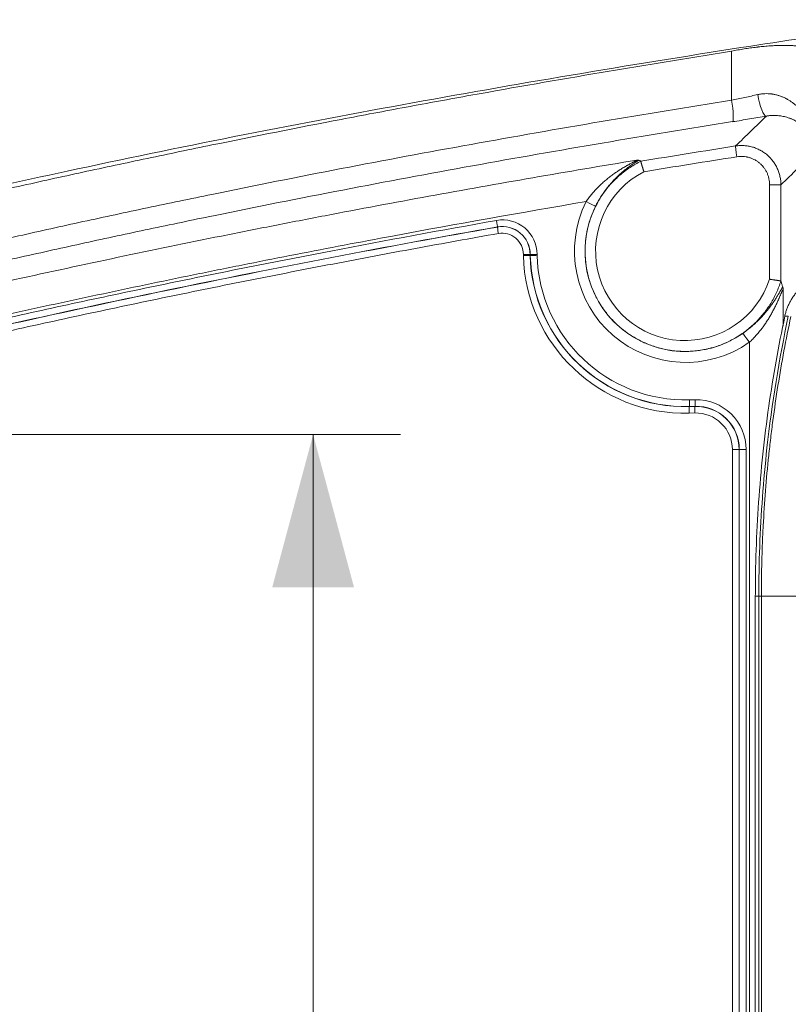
# Model space of a CAD drawing. Header units: millimetres. Extents: x 0 to 594, y 0 to 420.
# Tile 80 of 256: x 150 to 167, y 321 to 344. Entities that reach past the tile are written whole.
import ezdxf

# ---------------------------------------------------------------- set-up
doc = ezdxf.new("R2010")
doc.units = ezdxf.units.MM
doc.layers.add('1', color=7, linetype='Continuous', true_color=0xffffff)
doc.styles.add('Arial Unicode MS', font='txt')
doc.dimstyles.get("Standard").update_dxf_attribs({"dimtxt": 0.18, "dimasz": 0.18, "dimexe": 0.18, "dimexo": 0.0625, "dimgap": 0.09, "dimtad": 0, "dimtih": 1, "dimtoh": 1, "dimdec": 4, "dimzin": 0, "dimdsep": 46, "dimtxsty": 'Standard', "dimcen": 0.09, "dimadec": 0, "dimazin": 0, "dimtfac": 1, "dimtdec": 4, "dimtofl": 0, "dimtmove": 0, "dimatfit": 3, "dimfxl": 0, "dimtolj": 1, "dimtzin": 0, "dimarcsym": 0})

# ---------------------------------------------------------------- blocks, each defined once
blk = doc.blocks.new('_U2')
at = {"layer": '1', "color": 18, "lineweight": 13}
for p, q in [((142.301, 334.479), (142.301, 394.797)), ((368.28, 363.039), (368.28, 394.797)), ((142.301, 392.797), (235.419, 392.797)), ((368.28, 392.797), (275.162, 392.797))]:
    blk.add_line(p, q, dxfattribs=at)
at = {"layer": '1', "color": 18}
for points in [[(142.301, 392.797), (145.801, 393.735), (145.801, 391.859)], [(368.28, 392.797), (364.78, 391.859), (364.78, 393.735)]]:
    blk.add_solid(points, dxfattribs=at)
at = {"layer": '1', "color": 18, "linetype": 'Continuous', "lineweight": 13, "char_height": 2.5, "attachment_point": 7, "line_spacing_factor": 1.047437, "style": 'Arial Unicode MS'}
for s, insert in [('\\fArial Unicode MS|b0|i0;\\W1.0000;4.5', (237.052, 390.919)), ('\\fArial Unicode MS|b0|i0;\\W1.0000; LIFT POINT SPAN', (244.157, 390.919))]:
    blk.add_mtext(s, dxfattribs=dict(at, insert=insert))
blk = doc.blocks.new('_U7')
at = {"layer": '1', "color": 18, "lineweight": 13}
for p, q in [((142.246, 334.521), (158.237, 334.521)), ((156.237, 334.521), (156.237, 246.098)), ((142.246, 295.128), (158.237, 295.128)), ((156.237, 246.098), (161.237, 246.098))]:
    blk.add_line(p, q, dxfattribs=at)
at = {"layer": '1', "color": 18}
for points in [[(156.237, 334.521), (157.175, 331.021), (155.299, 331.021)], [(156.237, 295.128), (155.299, 298.628), (157.175, 298.628)]]:
    blk.add_solid(points, dxfattribs=at)
at = {"layer": '1', "color": 18, "linetype": 'Continuous', "lineweight": 13, "char_height": 2.5, "attachment_point": 7, "line_spacing_factor": 1.047437, "style": 'Arial Unicode MS'}
for s, insert in [('\\fArial Unicode MS|b0|i0;\\W1.0000;0.8', (162.87, 244.215)), ('\\fArial Unicode MS|b0|i0;\\W1.0000;CTRS', (169.975, 244.215)), ('\\fArial Unicode MS|b0|i0;\\W1.0000;FWD LIFTING POINTS ', (162.87, 239.171))]:
    blk.add_mtext(s, dxfattribs=dict(at, insert=insert))

msp = doc.modelspace()

# ---------------------------------------------------------------- linework, layer by layer
at = {"layer": '1', "color": 155, "linetype": 'Continuous', "lineweight": 13}
for p, q in [((166.697, 338.079), (166.697, 340.241)), ((166.955, 340.241), (166.697, 340.241)), ((166.955, 340.241), (166.955, 338.039)), ((160.46, 339.274), (160.461, 339.278)), ((161.208, 338.647), (161.054, 338.647)), ((161.054, 338.622), (161.054, 338.647)), ((161.208, 338.647), (161.208, 338.624)), ((161.208, 338.647), (161.213, 338.647)), ((161.213, 338.624), (161.213, 338.647)), ((161.367, 338.647), (161.213, 338.647)), ((161.367, 338.647), (161.367, 338.626)), ((167.007, 337.831), (167.007, 337.006)), ((166.232, 305.745), (166.232, 336.634)), ((164.857, 335.315), (164.989, 335.318)), ((164.855, 335.162), (164.987, 335.165)), ((164.855, 335.162), (164.856, 335.165)), ((164.988, 335.168), (164.856, 335.165)), ((164.987, 335.165), (164.988, 335.168)), ((164.985, 335.016), (164.853, 335.012)), ((165.843, 334.179), (165.998, 334.179)), ((165.843, 305.745), (165.843, 334.179)), ((165.998, 334.179), (166.002, 334.179)), ((165.998, 334.179), (165.998, 305.745)), ((166.002, 334.179), (166.157, 334.179)), ((166.002, 305.745), (166.002, 334.179)), ((166.157, 334.179), (166.157, 305.745)), ((166.449, 312.724), (166.449, 330.824)), ((166.507, 312.724), (166.507, 330.824))]:
    msp.add_line(p, q, dxfattribs=at)
at = {"layer": '1', "color": 155, "linetype": 'Continuous', "lineweight": 18}
msp.add_line((166.369, 330.824), (166.369, 312.724), dxfattribs=at)
at = {"layer": '1', "color": 155, "linetype": 'Continuous', "lineweight": 13}
for centre, major_axis, ratio, start_param, end_param in [((166.542, 342.307), (0.084, -0.493), 0.226864, 4.673759, 6.240389), ((165.769, 342.18), (-0.078, 0.494), 0.112507, 3.183245, 4.694426), ((165.956, 340.883), (0.039, -0.247), 0.034478, 3.183554, 4.706978), ((164.755, 338.722), (0, 2.047), 0.999391, 0.476478, 4.392932), ((164.772, 338.722), (0, -2.548), 0.999391, 4.25084, 6.893657), ((162.483, 339.857), (-0.224, 0.111), 0.015542, 3.180149, 4.681132), ((160.578, 338.647), (0, -0.79), 0.999391, 1.570796, 3.316777), ((160.435, 339.425), (-0.026, 0.148), 0.034365, 3.20532, 4.706303), ((160.487, 339.127), (0.026, -0.148), 0.034365, 3.20532, 4.706303), ((160.567, 338.647), (0, 0.487), 0.999391, 4.712389, 6.45837), ((164.761, 338.722), (0, -3.711), 0.999391, 4.739298, 6.308185), ((164.772, 338.722), (0, 3.408), 0.999391, 1.598874, 3.166592), ((166.223, 336.634), (0.143, -0.205), 0.028596, 1.550781, 3.051764), ((164.852, 335.315), (0.004, -0.15), 0.034889, 0.06894, 1.569923), ((164.984, 335.318), (0.004, -0.15), 0.034889, 0.06894, 1.569923), ((165.018, 334.179), (0, -1.14), 0.999391, 1.570796, 3.166592), ((164.859, 335.012), (-0.004, 0.15), 0.034889, 0.06894, 1.569923), ((164.991, 335.016), (-0.004, 0.15), 0.034889, 0.06894, 1.569923), ((165.006, 334.179), (0, 0.837), 0.999391, 4.712389, 6.308185)]:
    msp.add_ellipse(centre, major_axis=major_axis, ratio=ratio, start_param=start_param, end_param=end_param, dxfattribs=at)
at = {"layer": '1', "color": 155, "linetype": 'Continuous', "lineweight": 18}
for centre, major_axis, start_param, end_param in [((164.764, 338.722), (0, 2.299), 1.109247, 3.752065), ((160.571, 338.647), (0, -0.637), 1.570796, 3.316777), ((160.573, 338.647), (0, 0.64), 4.712389, 6.45837), ((164.766, 338.722), (0, 3.561), 1.598265, 3.166592), ((164.767, 338.722), (0, -3.558), 4.73987, 6.308185), ((165.011, 334.179), (0, -0.987), 1.570796, 3.166592), ((165.013, 334.179), (0, 0.99), 4.712389, 6.308185)]:
    msp.add_ellipse(centre, major_axis=major_axis, ratio=0.999391, start_param=start_param, end_param=end_param, dxfattribs=at)
for points, knots in [([(144.074, 339.046), (146.241, 339.58), (150.952, 340.671), (158.279, 342.11), (164.414, 343.143), (167.987, 343.679), (168.963, 343.821)], [0, 0, 0, 0, 0.264793, 0.573405, 0.883578, 1, 1, 1, 1]), ([(166.954, 338.04), (166.94, 337.995), (166.925, 337.95), (166.891, 337.861), (166.855, 337.774), (166.793, 337.648), (166.746, 337.566), (166.697, 337.485), (166.671, 337.446), (166.637, 337.397), (166.627, 337.382), (166.616, 337.368), (166.609, 337.358), (166.606, 337.353), (166.588, 337.33), (166.573, 337.311), (166.529, 337.255), (166.498, 337.219), (166.435, 337.149), (166.37, 337.081), (166.266, 336.985), (166.193, 336.926), (166.137, 336.883), (166.118, 336.869), (166.089, 336.848), (166.074, 336.838), (166.06, 336.827), (166.05, 336.821), (166.045, 336.817), (166, 336.788), (165.96, 336.762), (165.879, 336.715), (165.796, 336.67), (165.668, 336.61), (165.58, 336.576), (165.491, 336.544), (165.446, 336.529), (165.389, 336.513), (165.372, 336.508), (165.355, 336.503), (165.344, 336.5), (165.338, 336.499), (165.309, 336.492), (165.286, 336.486), (165.216, 336.47), (165.17, 336.462), (165.077, 336.447), (164.984, 336.435), (164.89, 336.429), (164.796, 336.425), (164.749, 336.425), (164.678, 336.427), (164.654, 336.428), (164.618, 336.43), (164.607, 336.431), (164.589, 336.432), (164.583, 336.433), (164.571, 336.434), (164.517, 336.438), (164.465, 336.445), (164.371, 336.459), (164.279, 336.476), (164.142, 336.51), (164.052, 336.538), (163.963, 336.569), (163.919, 336.586), (163.864, 336.609), (163.853, 336.614), (163.836, 336.621), (163.831, 336.623), (163.82, 336.628), (163.793, 336.641), (163.766, 336.653), (163.703, 336.685), (163.661, 336.707), (163.579, 336.754), (163.499, 336.803), (163.422, 336.858), (163.347, 336.914), (163.31, 336.944), (163.256, 336.99), (163.238, 337.005), (163.212, 337.029), (163.203, 337.037), (163.19, 337.05), (163.186, 337.054), (163.177, 337.062), (163.138, 337.099), (163.101, 337.137), (163.038, 337.207), (162.976, 337.278), (162.891, 337.391), (162.839, 337.469), (162.789, 337.55), (162.765, 337.591), (162.737, 337.643), (162.731, 337.653), (162.72, 337.675), (162.704, 337.706), (162.689, 337.739), (162.659, 337.803), (162.641, 337.847), (162.607, 337.934), (162.575, 338.023), (162.549, 338.114), (162.526, 338.205), (162.516, 338.251), (162.503, 338.321), (162.499, 338.344), (162.494, 338.374), (162.493, 338.38), (162.492, 338.391), (162.491, 338.397), (162.488, 338.415), (162.487, 338.427), (162.48, 338.486), (162.475, 338.533), (162.469, 338.627), (162.466, 338.721), (162.471, 338.862), (162.479, 338.956), (162.491, 339.05), (162.498, 339.097), (162.508, 339.15), (162.509, 339.155), (162.511, 339.167), (162.513, 339.173), (162.516, 339.191), (162.523, 339.225), (162.532, 339.26), (162.549, 339.329), (162.562, 339.374), (162.591, 339.464), (162.622, 339.553), (162.659, 339.64), (162.698, 339.725), (162.719, 339.767), (162.753, 339.83), (162.764, 339.851), (162.779, 339.877), (162.782, 339.882), (162.788, 339.892), (162.791, 339.897), (162.8, 339.913), (162.807, 339.923), (162.838, 339.973), (162.864, 340.013), (162.919, 340.09), (162.976, 340.165), (163.067, 340.272), (163.133, 340.339), (163.201, 340.405), (163.236, 340.437), (163.277, 340.472), (163.281, 340.476), (163.29, 340.483), (163.304, 340.495), (163.336, 340.521), (163.365, 340.543), (163.421, 340.586), (163.499, 340.64), (163.579, 340.69), (163.662, 340.737), (163.704, 340.76), (163.746, 340.781)], [0, 0, 0, 0, 0.015625, 0.015625, 0.03125, 0.046875, 0.0625, 0.0625, 0.078125, 0.078125, 0.082031, 0.083984, 0.083984, 0.085937, 0.085937, 0.09375, 0.09375, 0.109375, 0.109375, 0.125, 0.140625, 0.15625, 0.15625, 0.164062, 0.164062, 0.167969, 0.169922, 0.169922, 0.171875, 0.171875, 0.1875, 0.1875, 0.203125, 0.21875, 0.234375, 0.234375, 0.25, 0.25, 0.253906, 0.255859, 0.255859, 0.257813, 0.257813, 0.265625, 0.265625, 0.28125, 0.28125, 0.296875, 0.3125, 0.3125, 0.328125, 0.328125, 0.335938, 0.335938, 0.339844, 0.339844, 0.341797, 0.341797, 0.34375, 0.359375, 0.359375, 0.375, 0.390625, 0.40625, 0.40625, 0.421875, 0.421875, 0.425781, 0.425781, 0.427734, 0.427734, 0.429688, 0.4375, 0.4375, 0.453125, 0.453125, 0.46875, 0.484375, 0.484375, 0.5, 0.5, 0.507813, 0.507813, 0.511719, 0.511719, 0.513672, 0.513672, 0.515625, 0.53125, 0.53125, 0.546875, 0.5625, 0.578125, 0.578125, 0.59375, 0.59375, 0.597656, 0.597656, 0.601563, 0.609375, 0.609375, 0.625, 0.625, 0.640625, 0.65625, 0.65625, 0.671875, 0.671875, 0.679688, 0.679688, 0.681641, 0.681641, 0.683594, 0.683594, 0.6875, 0.6875, 0.703125, 0.703125, 0.71875, 0.734375, 0.75, 0.75, 0.765625, 0.765625, 0.767578, 0.767578, 0.769531, 0.769531, 0.773438, 0.78125, 0.78125, 0.796875, 0.796875, 0.8125, 0.828125, 0.828125, 0.84375, 0.84375, 0.851563, 0.851563, 0.853516, 0.853516, 0.855469, 0.855469, 0.859375, 0.859375, 0.875, 0.875, 0.890625, 0.90625, 0.921875, 0.921875, 0.9375, 0.9375, 0.939453, 0.939453, 0.941406, 0.945313, 0.953125, 0.953125, 0.96875, 0.984375, 0.984375, 1, 1, 1, 1]), ([(163.701, 340.808), (163.695, 340.804), (163.688, 340.799), (163.676, 340.791), (163.672, 340.789), (163.666, 340.785), (163.664, 340.783), (163.659, 340.781), (163.657, 340.779), (163.646, 340.772), (163.637, 340.766), (163.618, 340.753), (163.608, 340.747), (163.587, 340.733), (163.577, 340.726), (163.561, 340.715), (163.556, 340.711), (163.547, 340.705), (163.545, 340.704), (163.539, 340.7), (163.536, 340.698), (163.523, 340.688), (163.511, 340.68), (163.489, 340.664), (163.478, 340.656), (163.455, 340.639), (163.443, 340.63), (163.42, 340.612), (163.409, 340.603), (163.386, 340.585), (163.374, 340.576), (163.357, 340.561), (163.348, 340.554), (163.339, 340.547), (163.333, 340.542), (163.33, 340.539), (163.304, 340.517), (163.281, 340.496), (163.235, 340.454), (163.212, 340.432), (163.166, 340.388), (163.144, 340.365), (163.099, 340.317), (163.077, 340.293), (163.034, 340.243), (163.012, 340.217), (162.98, 340.177), (162.97, 340.164), (162.957, 340.146), (162.954, 340.143), (162.949, 340.136), (162.946, 340.133), (162.938, 340.122), (162.933, 340.115), (162.907, 340.08), (162.887, 340.052), (162.848, 339.993), (162.829, 339.964), (162.792, 339.903), (162.775, 339.873), (162.74, 339.81), (162.723, 339.778), (162.707, 339.746)], [0, 0, 0, 0, 0.03125, 0.03125, 0.046875, 0.046875, 0.054687, 0.054687, 0.0625, 0.0625, 0.09375, 0.09375, 0.125, 0.125, 0.15625, 0.15625, 0.171875, 0.171875, 0.179687, 0.179687, 0.1875, 0.1875, 0.21875, 0.21875, 0.25, 0.25, 0.28125, 0.28125, 0.3125, 0.3125, 0.34375, 0.34375, 0.359375, 0.367187, 0.367187, 0.375, 0.375, 0.4375, 0.4375, 0.5, 0.5, 0.5625, 0.5625, 0.625, 0.625, 0.6875, 0.6875, 0.71875, 0.71875, 0.726563, 0.726563, 0.734375, 0.734375, 0.75, 0.75, 0.8125, 0.8125, 0.875, 0.875, 0.9375, 0.9375, 1, 1, 1, 1]), ([(163.654, 340.806), (163.654, 340.807), (163.654, 340.807), (163.654, 340.807), (163.654, 340.807), (163.654, 340.807), (163.655, 340.807), (163.657, 340.807), (163.66, 340.807), (163.662, 340.807), (163.667, 340.808), (163.67, 340.808), (163.674, 340.808), (163.676, 340.808), (163.678, 340.809), (163.68, 340.809), (163.683, 340.809), (163.685, 340.809), (163.691, 340.809), (163.694, 340.809), (163.699, 340.809), (163.7, 340.808), (163.701, 340.808)], [0, 0, 0, 0, 0.003906, 0.003906, 0.007812, 0.007812, 0.015625, 0.03125, 0.0625, 0.125, 0.125, 0.25, 0.25, 0.3125, 0.3125, 0.375, 0.375, 0.5, 0.5, 0.75, 0.75, 1, 1, 1, 1]), ([(163.701, 340.808), (163.708, 340.803), (163.715, 340.799), (163.731, 340.79), (163.738, 340.785), (163.746, 340.781)], [0, 0, 0, 0, 0.5, 0.5, 1, 1, 1, 1]), ([(163.816, 340.541), (163.816, 340.541), (163.816, 340.542), (163.816, 340.543), (163.815, 340.544), (163.814, 340.547), (163.812, 340.554), (163.809, 340.563), (163.807, 340.571), (163.804, 340.578), (163.803, 340.582), (163.799, 340.593), (163.795, 340.608), (163.79, 340.622), (163.786, 340.636), (163.784, 340.642), (163.781, 340.651), (163.781, 340.652), (163.78, 340.656), (163.779, 340.657), (163.778, 340.662), (163.777, 340.666), (163.774, 340.675), (163.77, 340.687), (163.767, 340.699), (163.764, 340.707), (163.763, 340.711), (163.762, 340.715), (163.761, 340.718), (163.761, 340.719), (163.759, 340.725), (163.757, 340.735), (163.753, 340.747), (163.751, 340.755), (163.75, 340.759), (163.75, 340.761), (163.75, 340.762), (163.749, 340.764), (163.749, 340.765), (163.748, 340.769), (163.747, 340.774), (163.747, 340.777), (163.746, 340.779), (163.746, 340.78), (163.746, 340.781)], [0, 0, 0, 0, 0.003906, 0.003906, 0.007812, 0.015625, 0.03125, 0.0625, 0.09375, 0.09375, 0.125, 0.125, 0.1875, 0.25, 0.25, 0.3125, 0.3125, 0.328125, 0.328125, 0.34375, 0.34375, 0.375, 0.375, 0.4375, 0.5, 0.5, 0.53125, 0.546875, 0.546875, 0.5625, 0.5625, 0.625, 0.6875, 0.75, 0.765625, 0.765625, 0.78125, 0.78125, 0.8125, 0.8125, 0.875, 0.9375, 0.9375, 1, 1, 1, 1]), ([(161.208, 338.624), (161.208, 338.624), (161.206, 338.624), (161.203, 338.624), (161.2, 338.624), (161.197, 338.624), (161.196, 338.624), (161.195, 338.624), (161.194, 338.624), (161.193, 338.624), (161.19, 338.624), (161.185, 338.624), (161.177, 338.624), (161.171, 338.624), (161.166, 338.624), (161.164, 338.624), (161.161, 338.624), (161.159, 338.624), (161.154, 338.623), (161.146, 338.623), (161.139, 338.623), (161.133, 338.623), (161.13, 338.623), (161.126, 338.623), (161.124, 338.623), (161.118, 338.623), (161.109, 338.623), (161.096, 338.623), (161.086, 338.623), (161.08, 338.622), (161.077, 338.622), (161.072, 338.622), (161.068, 338.622), (161.062, 338.622), (161.058, 338.622), (161.057, 338.622), (161.057, 338.622), (161.056, 338.622), (161.055, 338.622), (161.054, 338.622), (161.054, 338.622)], [0, 0, 0, 0, 0.0625, 0.125, 0.1875, 0.1875, 0.21875, 0.21875, 0.234375, 0.234375, 0.25, 0.3125, 0.375, 0.4375, 0.4375, 0.46875, 0.46875, 0.5, 0.5, 0.5625, 0.625, 0.625, 0.65625, 0.65625, 0.6875, 0.6875, 0.75, 0.8125, 0.875, 0.875, 0.90625, 0.90625, 0.9375, 0.96875, 0.984375, 0.984375, 0.988281, 0.988281, 0.992187, 1, 1, 1, 1]), ([(161.213, 338.624), (161.213, 338.624), (161.215, 338.624), (161.218, 338.624), (161.221, 338.624), (161.224, 338.624), (161.225, 338.624), (161.226, 338.624), (161.227, 338.624), (161.228, 338.624), (161.231, 338.624), (161.236, 338.624), (161.244, 338.625), (161.25, 338.625), (161.255, 338.625), (161.257, 338.625), (161.26, 338.625), (161.262, 338.625), (161.267, 338.625), (161.274, 338.625), (161.282, 338.625), (161.288, 338.625), (161.29, 338.625), (161.295, 338.625), (161.297, 338.625), (161.303, 338.625), (161.312, 338.625), (161.325, 338.626), (161.334, 338.626), (161.341, 338.626), (161.344, 338.626), (161.348, 338.626), (161.353, 338.626), (161.359, 338.626), (161.363, 338.626), (161.364, 338.626), (161.364, 338.626), (161.365, 338.626), (161.366, 338.626), (161.367, 338.626), (161.367, 338.626)], [0, 0, 0, 0, 0.0625, 0.125, 0.1875, 0.1875, 0.21875, 0.21875, 0.234375, 0.234375, 0.25, 0.3125, 0.375, 0.4375, 0.4375, 0.46875, 0.46875, 0.5, 0.5, 0.5625, 0.625, 0.625, 0.65625, 0.65625, 0.6875, 0.6875, 0.75, 0.8125, 0.875, 0.875, 0.90625, 0.90625, 0.9375, 0.96875, 0.984375, 0.984375, 0.988281, 0.988281, 0.992187, 1, 1, 1, 1]), ([(166.697, 338.079), (166.697, 338.079), (166.698, 338.079), (166.699, 338.079), (166.7, 338.079), (166.704, 338.078), (166.71, 338.077), (166.72, 338.075), (166.728, 338.074), (166.736, 338.073), (166.74, 338.072), (166.751, 338.07), (166.767, 338.068), (166.781, 338.066), (166.796, 338.063), (166.803, 338.062), (166.812, 338.061), (166.814, 338.061), (166.817, 338.06), (166.819, 338.06), (166.824, 338.059), (166.828, 338.059), (166.838, 338.057), (166.851, 338.055), (166.863, 338.053), (166.872, 338.052), (166.876, 338.051), (166.881, 338.051), (166.883, 338.05), (166.885, 338.05), (166.892, 338.049), (166.902, 338.047), (166.915, 338.045), (166.924, 338.044), (166.929, 338.044), (166.931, 338.043), (166.931, 338.043), (166.934, 338.043), (166.936, 338.043), (166.94, 338.042), (166.945, 338.041), (166.949, 338.041), (166.952, 338.04), (166.953, 338.04), (166.954, 338.04)], [0, 0, 0, 0, 0.003906, 0.003906, 0.007812, 0.015625, 0.03125, 0.0625, 0.09375, 0.09375, 0.125, 0.125, 0.1875, 0.25, 0.25, 0.3125, 0.3125, 0.328125, 0.328125, 0.34375, 0.34375, 0.375, 0.375, 0.4375, 0.5, 0.5, 0.53125, 0.546875, 0.546875, 0.5625, 0.5625, 0.625, 0.6875, 0.75, 0.765625, 0.765625, 0.78125, 0.78125, 0.8125, 0.8125, 0.875, 0.9375, 0.9375, 1, 1, 1, 1]), ([(166.955, 338.039), (166.959, 338.027), (166.962, 338.015), (166.97, 337.991), (166.973, 337.979), (166.984, 337.945), (166.991, 337.923), (166.998, 337.902)], [0, 0, 0, 0, 0.25, 0.25, 0.5, 0.5, 1, 1, 1, 1]), ([(166.081, 336.838), (166.11, 336.859), (166.139, 336.88), (166.195, 336.922), (166.222, 336.944), (166.275, 336.988), (166.302, 337.01), (166.353, 337.056), (166.378, 337.079), (166.409, 337.108), (166.415, 337.114), (166.427, 337.126), (166.433, 337.132), (166.451, 337.15), (166.463, 337.162), (166.498, 337.198), (166.521, 337.222), (166.564, 337.27), (166.585, 337.294), (166.626, 337.343), (166.646, 337.367), (166.684, 337.416), (166.703, 337.44), (166.738, 337.489), (166.756, 337.513), (166.775, 337.541), (166.777, 337.544), (166.781, 337.55), (166.787, 337.559), (166.793, 337.568), (166.805, 337.586), (166.813, 337.598), (166.828, 337.622), (166.836, 337.633), (166.851, 337.657), (166.858, 337.668), (166.872, 337.691), (166.879, 337.703), (166.892, 337.725), (166.899, 337.736), (166.907, 337.75), (166.908, 337.752), (166.912, 337.758), (166.916, 337.766), (166.921, 337.774), (166.93, 337.789), (166.936, 337.799), (166.947, 337.819), (166.952, 337.828), (166.963, 337.846), (166.968, 337.854), (166.974, 337.864), (166.975, 337.866), (166.977, 337.87), (166.979, 337.872), (166.982, 337.878), (166.984, 337.881), (166.991, 337.891), (166.995, 337.897), (166.998, 337.902)], [0, 0, 0, 0, 0.0625, 0.0625, 0.125, 0.125, 0.1875, 0.1875, 0.25, 0.25, 0.265625, 0.265625, 0.28125, 0.28125, 0.3125, 0.3125, 0.375, 0.375, 0.4375, 0.4375, 0.5, 0.5, 0.5625, 0.5625, 0.625, 0.625, 0.632812, 0.632812, 0.640625, 0.65625, 0.65625, 0.6875, 0.6875, 0.71875, 0.71875, 0.75, 0.75, 0.78125, 0.78125, 0.8125, 0.8125, 0.820312, 0.820312, 0.828125, 0.84375, 0.84375, 0.875, 0.875, 0.90625, 0.90625, 0.9375, 0.9375, 0.945312, 0.945312, 0.953125, 0.953125, 0.96875, 0.96875, 1, 1, 1, 1]), ([(166.998, 337.902), (166.999, 337.9), (167, 337.897), (167.002, 337.889), (167.002, 337.884), (167.003, 337.875), (167.004, 337.87), (167.004, 337.865), (167.005, 337.862), (167.005, 337.861), (167.005, 337.859), (167.005, 337.854), (167.006, 337.849), (167.006, 337.843), (167.007, 337.839), (167.007, 337.835), (167.007, 337.833), (167.007, 337.832), (167.007, 337.832), (167.007, 337.832), (167.007, 337.832), (167.007, 337.831), (167.007, 337.831)], [0, 0, 0, 0, 0.25, 0.25, 0.5, 0.5, 0.625, 0.6875, 0.6875, 0.71875, 0.71875, 0.75, 0.875, 0.875, 0.9375, 0.96875, 0.984375, 0.992188, 0.992188, 0.996094, 0.996094, 1, 1, 1, 1]), ([(167.048, 337.232), (166.9, 336.548), (166.647, 335.137), (166.419, 332.981), (166.369, 331.517), (166.369, 330.785)], [0, 0, 0, 0, 0.322846, 0.662437, 1, 1, 1, 1])]:
    msp.add_open_spline(points, degree=3, knots=knots, dxfattribs=at)
at = {"layer": '1', "color": 155, "linetype": 'Continuous', "lineweight": 13}
for points, knots in [([(167.663, 343.343), (167.661, 343.344), (167.659, 343.345), (167.654, 343.347), (167.648, 343.35), (167.632, 343.357), (167.617, 343.362), (167.586, 343.373), (167.564, 343.379), (167.516, 343.391), (167.49, 343.397), (167.448, 343.404), (167.434, 343.407), (167.412, 343.41), (167.401, 343.412), (167.39, 343.413), (167.382, 343.414), (167.378, 343.415), (167.343, 343.419), (167.31, 343.422), (167.243, 343.428), (167.172, 343.432), (167.096, 343.434), (167.038, 343.434), (167.018, 343.434), (166.987, 343.434), (166.972, 343.434), (166.956, 343.434), (166.946, 343.433), (166.941, 343.433), (166.894, 343.432), (166.851, 343.431), (166.764, 343.426), (166.72, 343.424), (166.631, 343.417), (166.585, 343.413), (166.516, 343.406), (166.493, 343.404), (166.457, 343.4), (166.44, 343.398), (166.422, 343.396), (166.41, 343.395), (166.404, 343.394), (166.351, 343.388), (166.303, 343.381), (166.208, 343.368), (166.16, 343.361), (166.065, 343.345), (166.017, 343.337), (165.921, 343.32), (165.874, 343.311), (165.826, 343.301)], [0, 0, 0, 0, 0.007812, 0.007812, 0.015625, 0.03125, 0.0625, 0.0625, 0.125, 0.125, 0.1875, 0.1875, 0.21875, 0.21875, 0.234375, 0.242187, 0.242187, 0.25, 0.25, 0.3125, 0.3125, 0.375, 0.4375, 0.4375, 0.46875, 0.46875, 0.484375, 0.492188, 0.492188, 0.5, 0.5, 0.5625, 0.5625, 0.625, 0.625, 0.6875, 0.6875, 0.71875, 0.71875, 0.734375, 0.742188, 0.742188, 0.75, 0.75, 0.8125, 0.8125, 0.875, 0.875, 0.9375, 0.9375, 1, 1, 1, 1]), ([(165.826, 343.301), (165.327, 343.222), (164.828, 343.142), (163.832, 342.979), (163.334, 342.896), (161.841, 342.644), (160.847, 342.471), (159.358, 342.202), (158.863, 342.112), (157.872, 341.927), (157.377, 341.834), (155.892, 341.549), (154.904, 341.354), (153.424, 341.052), (152.932, 340.949), (151.946, 340.742), (151.454, 340.637), (150.471, 340.424), (149.98, 340.315), (148.998, 340.096), (148.507, 339.984), (147.527, 339.758), (147.037, 339.644), (146.303, 339.469), (146.059, 339.411), (145.57, 339.293), (145.325, 339.233), (144.593, 339.054), (144.105, 338.932), (143.129, 338.686), (142.642, 338.561), (142.155, 338.435)], [0, 0, 0, 0, 0.0625, 0.0625, 0.125, 0.125, 0.25, 0.25, 0.3125, 0.3125, 0.375, 0.375, 0.5, 0.5, 0.5625, 0.5625, 0.625, 0.625, 0.6875, 0.6875, 0.75, 0.75, 0.8125, 0.8125, 0.84375, 0.84375, 0.875, 0.875, 0.9375, 0.9375, 1, 1, 1, 1]), ([(165.826, 342.18), (165.876, 342.19), (165.927, 342.2), (166.028, 342.221), (166.128, 342.242), (166.228, 342.264), (166.328, 342.285), (166.378, 342.296), (166.427, 342.307)], [0, 0, 0, 0, 0.25, 0.25, 0.5, 0.75, 0.75, 1, 1, 1, 1]), ([(166.427, 342.307), (166.454, 342.313), (166.481, 342.318), (166.535, 342.324), (166.561, 342.327), (166.614, 342.329), (166.64, 342.329), (166.679, 342.327), (166.692, 342.326), (166.709, 342.325), (166.712, 342.324), (166.718, 342.324), (166.722, 342.323), (166.731, 342.322), (166.744, 342.321), (166.76, 342.318), (166.77, 342.317), (166.776, 342.316), (166.779, 342.315), (166.795, 342.313), (166.807, 342.31), (166.844, 342.302), (166.868, 342.296), (166.915, 342.282), (166.938, 342.274), (166.983, 342.257), (167.005, 342.248), (167.037, 342.233), (167.048, 342.228), (167.064, 342.22), (167.072, 342.216), (167.079, 342.212), (167.085, 342.209), (167.087, 342.208), (167.11, 342.195), (167.13, 342.184), (167.169, 342.159), (167.187, 342.147), (167.224, 342.121), (167.241, 342.107), (167.276, 342.08), (167.292, 342.065), (167.324, 342.036), (167.34, 342.021), (167.37, 341.991), (167.385, 341.976), (167.414, 341.944), (167.427, 341.928), (167.444, 341.907), (167.448, 341.903), (167.454, 341.895), (167.464, 341.883), (167.473, 341.87), (167.492, 341.845), (167.504, 341.828), (167.539, 341.777), (167.56, 341.742), (167.599, 341.671), (167.617, 341.636), (167.65, 341.563), (167.665, 341.526), (167.693, 341.452), (167.705, 341.415), (167.717, 341.372), (167.718, 341.367), (167.721, 341.358), (167.724, 341.343), (167.733, 341.31), (167.739, 341.281), (167.751, 341.224), (167.757, 341.186), (167.765, 341.128), (167.767, 341.109), (167.769, 341.08), (167.77, 341.065), (167.772, 341.049), (167.772, 341.04), (167.772, 341.036), (167.773, 341.034), (167.773, 341.033), (167.773, 341.032), (167.773, 341.032)], [0, 0, 0, 0, 0.03125, 0.03125, 0.0625, 0.0625, 0.09375, 0.09375, 0.109375, 0.109375, 0.113281, 0.113281, 0.117188, 0.117188, 0.125, 0.132813, 0.136719, 0.136719, 0.140625, 0.140625, 0.15625, 0.15625, 0.1875, 0.1875, 0.21875, 0.21875, 0.25, 0.25, 0.265625, 0.265625, 0.273438, 0.277344, 0.277344, 0.28125, 0.28125, 0.3125, 0.3125, 0.34375, 0.34375, 0.375, 0.375, 0.40625, 0.40625, 0.4375, 0.4375, 0.46875, 0.46875, 0.5, 0.5, 0.507813, 0.507813, 0.515625, 0.53125, 0.53125, 0.5625, 0.5625, 0.625, 0.625, 0.6875, 0.6875, 0.75, 0.75, 0.8125, 0.8125, 0.820313, 0.820313, 0.828125, 0.84375, 0.875, 0.875, 0.9375, 0.9375, 0.96875, 0.96875, 0.984375, 0.992187, 0.996094, 0.998047, 0.999023, 0.999023, 1, 1, 1, 1]), ([(142.159, 337.288), (142.645, 337.416), (143.133, 337.541), (144.108, 337.789), (144.596, 337.911), (145.328, 338.092), (145.572, 338.152), (146.061, 338.271), (146.306, 338.33), (147.039, 338.505), (147.529, 338.621), (148.509, 338.848), (148.999, 338.96), (149.981, 339.181), (150.472, 339.29), (151.456, 339.505), (151.948, 339.61), (152.932, 339.819), (153.425, 339.921), (154.905, 340.225), (155.893, 340.421), (157.872, 340.803), (158.862, 340.987), (160.847, 341.346), (161.841, 341.52), (163.831, 341.858), (164.828, 342.021), (165.826, 342.18)], [0, 0, 0, 0, 0.0625, 0.0625, 0.125, 0.125, 0.15625, 0.15625, 0.1875, 0.1875, 0.25, 0.25, 0.3125, 0.3125, 0.375, 0.375, 0.4375, 0.4375, 0.5, 0.5, 0.625, 0.625, 0.75, 0.75, 0.875, 0.875, 1, 1, 1, 1]), ([(167.773, 341.032), (167.773, 341.032), (167.773, 341.032), (167.772, 341.033), (167.772, 341.034), (167.772, 341.037), (167.771, 341.042), (167.77, 341.052), (167.769, 341.061), (167.766, 341.078), (167.764, 341.09), (167.757, 341.125), (167.751, 341.148), (167.737, 341.194), (167.728, 341.217), (167.717, 341.246), (167.714, 341.251), (167.709, 341.263), (167.707, 341.268), (167.699, 341.285), (167.694, 341.297), (167.676, 341.33), (167.663, 341.353), (167.635, 341.397), (167.62, 341.419), (167.587, 341.462), (167.57, 341.483), (167.531, 341.524), (167.511, 341.545), (167.486, 341.567), (167.483, 341.57), (167.478, 341.575), (167.475, 341.577), (167.466, 341.585), (167.461, 341.589), (167.443, 341.604), (167.431, 341.614), (167.406, 341.632), (167.393, 341.642), (167.367, 341.66), (167.353, 341.668), (167.325, 341.686), (167.31, 341.694), (167.28, 341.71), (167.265, 341.718), (167.233, 341.734), (167.217, 341.741), (167.196, 341.75), (167.191, 341.752), (167.183, 341.755), (167.179, 341.757), (167.165, 341.762), (167.157, 341.765), (167.13, 341.775), (167.111, 341.781), (167.074, 341.792), (167.054, 341.797), (167.014, 341.806), (166.994, 341.811), (166.962, 341.816), (166.947, 341.819), (166.93, 341.821), (166.919, 341.822), (166.914, 341.823), (166.886, 341.826), (166.863, 341.827), (166.817, 341.829), (166.794, 341.83), (166.746, 341.828), (166.722, 341.827), (166.673, 341.822), (166.647, 341.818), (166.622, 341.814)], [0, 0, 0, 0, 0.000977, 0.000977, 0.001953, 0.003906, 0.007813, 0.015625, 0.03125, 0.03125, 0.0625, 0.0625, 0.125, 0.125, 0.1875, 0.1875, 0.203125, 0.203125, 0.21875, 0.21875, 0.25, 0.25, 0.3125, 0.3125, 0.375, 0.375, 0.4375, 0.4375, 0.5, 0.5, 0.507813, 0.507813, 0.515625, 0.515625, 0.53125, 0.53125, 0.5625, 0.5625, 0.59375, 0.59375, 0.625, 0.625, 0.65625, 0.65625, 0.6875, 0.6875, 0.71875, 0.71875, 0.726563, 0.726563, 0.734375, 0.734375, 0.75, 0.75, 0.78125, 0.78125, 0.8125, 0.8125, 0.84375, 0.84375, 0.859375, 0.867188, 0.867188, 0.875, 0.875, 0.90625, 0.90625, 0.9375, 0.9375, 0.96875, 0.96875, 1, 1, 1, 1]), ([(165.849, 341.687), (164.853, 341.529), (163.857, 341.365), (161.87, 341.029), (160.877, 340.855), (158.895, 340.497), (157.905, 340.312), (155.929, 339.932), (154.943, 339.736), (153.465, 339.433), (152.973, 339.331), (151.989, 339.123), (151.498, 339.017), (150.516, 338.803), (150.025, 338.694), (149.045, 338.474), (148.555, 338.362), (147.576, 338.135), (147.087, 338.02), (146.354, 337.845), (146.11, 337.786), (145.622, 337.668), (145.378, 337.608), (144.646, 337.428), (144.159, 337.306), (143.185, 337.058), (142.699, 336.933), (142.213, 336.805)], [0, 0, 0, 0, 0.125, 0.125, 0.25, 0.25, 0.375, 0.375, 0.5, 0.5, 0.5625, 0.5625, 0.625, 0.625, 0.6875, 0.6875, 0.75, 0.75, 0.8125, 0.8125, 0.84375, 0.84375, 0.875, 0.875, 0.9375, 0.9375, 1, 1, 1, 1]), ([(166.622, 341.814), (166.558, 341.803), (166.494, 341.792), (166.366, 341.771), (166.238, 341.749), (166.109, 341.728), (165.979, 341.707), (165.914, 341.697), (165.849, 341.687)], [0, 0, 0, 0, 0.25, 0.25, 0.5, 0.75, 0.75, 1, 1, 1, 1]), ([(165.917, 341.13), (165.949, 341.135), (165.981, 341.138), (166.046, 341.141), (166.078, 341.141), (166.142, 341.137), (166.174, 341.133), (166.214, 341.126), (166.222, 341.125), (166.238, 341.122), (166.246, 341.12), (166.27, 341.115), (166.286, 341.111), (166.332, 341.098), (166.363, 341.087), (166.422, 341.063), (166.452, 341.049), (166.487, 341.03), (166.495, 341.026), (166.509, 341.018), (166.516, 341.014), (166.537, 341.001), (166.55, 340.992), (166.59, 340.965), (166.616, 340.945), (166.665, 340.904), (166.688, 340.881), (166.716, 340.852), (166.721, 340.846), (166.732, 340.834), (166.738, 340.827), (166.753, 340.809), (166.763, 340.796), (166.793, 340.757), (166.829, 340.704), (166.859, 340.647), (166.879, 340.603), (166.886, 340.588), (166.898, 340.557), (166.903, 340.542), (166.919, 340.496), (166.927, 340.465), (166.941, 340.402), (166.946, 340.37), (166.952, 340.322), (166.953, 340.306), (166.954, 340.281), (166.955, 340.273), (166.955, 340.257), (166.955, 340.249), (166.955, 340.241)], [0, 0, 0, 0, 0.0625, 0.0625, 0.125, 0.125, 0.1875, 0.1875, 0.203125, 0.203125, 0.21875, 0.21875, 0.25, 0.25, 0.3125, 0.3125, 0.375, 0.375, 0.390625, 0.390625, 0.40625, 0.40625, 0.4375, 0.4375, 0.5, 0.5, 0.5625, 0.5625, 0.578125, 0.578125, 0.59375, 0.59375, 0.625, 0.625, 0.6875, 0.75, 0.75, 0.78125, 0.78125, 0.8125, 0.8125, 0.875, 0.875, 0.9375, 0.9375, 0.96875, 0.96875, 0.984375, 0.984375, 1, 1, 1, 1]), ([(144.691, 336.977), (146.258, 337.358), (147.829, 337.721), (150.191, 338.244), (150.979, 338.414), (152.556, 338.747), (153.346, 338.909), (154.334, 339.108), (154.532, 339.147), (154.927, 339.226), (155.521, 339.343), (156.906, 339.612), (158.094, 339.834), (160.474, 340.268), (162.062, 340.544), (163.654, 340.806)], [0, 0, 0, 0, 0.25, 0.25, 0.375, 0.375, 0.5, 0.5, 0.53125, 0.53125, 0.5625, 0.625, 0.75, 0.75, 1, 1, 1, 1]), ([(162.492, 339.857), (162.513, 339.887), (162.534, 339.916), (162.578, 339.974), (162.601, 340.002), (162.647, 340.058), (162.671, 340.085), (162.719, 340.138), (162.744, 340.164), (162.772, 340.192), (162.776, 340.195), (162.782, 340.202), (162.791, 340.211), (162.814, 340.233), (162.833, 340.251), (162.872, 340.287), (162.898, 340.31), (162.951, 340.355), (162.977, 340.377), (163.031, 340.42), (163.058, 340.44), (163.113, 340.481), (163.14, 340.5), (163.182, 340.529), (163.196, 340.538), (163.217, 340.552), (163.223, 340.557), (163.237, 340.566), (163.244, 340.57), (163.265, 340.584), (163.279, 340.593), (163.307, 340.61), (163.321, 340.618), (163.348, 340.635), (163.362, 340.643), (163.39, 340.659), (163.403, 340.667), (163.424, 340.679), (163.431, 340.683), (163.441, 340.688), (163.444, 340.69), (163.451, 340.694), (163.454, 340.696), (163.471, 340.705), (163.484, 340.712), (163.51, 340.726), (163.523, 340.733), (163.542, 340.743), (163.548, 340.746), (163.56, 340.753), (163.566, 340.756), (163.575, 340.76), (163.578, 340.762), (163.582, 340.764), (163.583, 340.765), (163.586, 340.766), (163.588, 340.767), (163.595, 340.771), (163.6, 340.773), (163.61, 340.779), (163.615, 340.781), (163.624, 340.786), (163.628, 340.789), (163.634, 340.792), (163.636, 340.793), (163.639, 340.794), (163.64, 340.795), (163.641, 340.796), (163.645, 340.798), (163.648, 340.8), (163.651, 340.802), (163.652, 340.803), (163.653, 340.804), (163.653, 340.804), (163.654, 340.805), (163.654, 340.805), (163.654, 340.806), (163.654, 340.806), (163.654, 340.806), (163.654, 340.806)], [0, 0, 0, 0, 0.0625, 0.0625, 0.125, 0.125, 0.1875, 0.1875, 0.25, 0.25, 0.257812, 0.257812, 0.265625, 0.28125, 0.3125, 0.3125, 0.375, 0.375, 0.4375, 0.4375, 0.5, 0.5, 0.5625, 0.5625, 0.59375, 0.59375, 0.609375, 0.609375, 0.625, 0.625, 0.65625, 0.65625, 0.6875, 0.6875, 0.71875, 0.71875, 0.75, 0.75, 0.765625, 0.765625, 0.773437, 0.773437, 0.78125, 0.78125, 0.8125, 0.8125, 0.84375, 0.84375, 0.859375, 0.859375, 0.875, 0.875, 0.882812, 0.882812, 0.886719, 0.886719, 0.890625, 0.890625, 0.90625, 0.90625, 0.921875, 0.921875, 0.9375, 0.9375, 0.945312, 0.945312, 0.949219, 0.949219, 0.953125, 0.96875, 0.96875, 0.976562, 0.980469, 0.980469, 0.984375, 0.984375, 0.992187, 0.992187, 1, 1, 1, 1]), ([(166.697, 340.241), (166.697, 340.247), (166.697, 340.252), (166.696, 340.264), (166.696, 340.27), (166.695, 340.288), (166.694, 340.299), (166.69, 340.334), (166.683, 340.38), (166.671, 340.425), (166.659, 340.458), (166.655, 340.469), (166.647, 340.491), (166.642, 340.502), (166.627, 340.534), (166.606, 340.575), (166.58, 340.614), (166.559, 340.642), (166.551, 340.651), (166.54, 340.665), (166.536, 340.669), (166.528, 340.678), (166.524, 340.682), (166.504, 340.704), (166.487, 340.72), (166.452, 340.75), (166.434, 340.764), (166.405, 340.784), (166.395, 340.79), (166.38, 340.799), (166.375, 340.802), (166.365, 340.808), (166.359, 340.811), (166.334, 340.825), (166.312, 340.835), (166.269, 340.852), (166.247, 340.86), (166.214, 340.869), (166.202, 340.872), (166.185, 340.876), (166.179, 340.877), (166.168, 340.88), (166.162, 340.881), (166.133, 340.886), (166.11, 340.888), (166.063, 340.891), (166.04, 340.891), (165.994, 340.889), (165.97, 340.887), (165.947, 340.883)], [0, 0, 0, 0, 0.015625, 0.015625, 0.03125, 0.03125, 0.0625, 0.0625, 0.125, 0.1875, 0.1875, 0.21875, 0.21875, 0.25, 0.25, 0.3125, 0.375, 0.375, 0.40625, 0.40625, 0.421875, 0.421875, 0.4375, 0.4375, 0.5, 0.5, 0.5625, 0.5625, 0.59375, 0.59375, 0.609375, 0.609375, 0.625, 0.625, 0.6875, 0.6875, 0.75, 0.75, 0.78125, 0.78125, 0.796875, 0.796875, 0.8125, 0.8125, 0.875, 0.875, 0.9375, 0.9375, 1, 1, 1, 1]), ([(162.492, 339.857), (161.011, 339.606), (159.533, 339.343), (157.319, 338.931), (156.581, 338.791), (155.476, 338.576), (155.108, 338.503), (154.555, 338.393), (154.371, 338.356), (154.003, 338.282), (153.083, 338.096), (152.165, 337.904), (150.696, 337.592), (149.963, 337.432), (147.764, 336.943), (146.302, 336.603), (144.843, 336.249)], [0, 0, 0, 0, 0.25, 0.25, 0.375, 0.375, 0.4375, 0.4375, 0.46875, 0.46875, 0.5, 0.625, 0.625, 0.75, 0.75, 1, 1, 1, 1]), ([(145.309, 336.284), (145.622, 336.36), (145.935, 336.434), (146.562, 336.582), (146.875, 336.656), (147.816, 336.874), (148.758, 337.088), (149.702, 337.297), (150.331, 337.435), (150.645, 337.503), (151.59, 337.706), (152.22, 337.839), (153.481, 338.1), (154.112, 338.228), (155.06, 338.417), (155.376, 338.479), (156.008, 338.603), (157.589, 338.909), (159.172, 339.2), (160.44, 339.425)], [0, 0, 0, 0, 0.0625, 0.0625, 0.125, 0.125, 0.25, 0.3125, 0.3125, 0.375, 0.375, 0.5, 0.5, 0.625, 0.625, 0.6875, 0.6875, 0.75, 1, 1, 1, 1]), ([(145.338, 336.136), (147.845, 336.739), (150.36, 337.299), (155.401, 338.343), (157.928, 338.826), (160.46, 339.274)], [0, 0, 0, 0, 0.5, 0.5, 1, 1, 1, 1]), ([(160.461, 339.278), (157.929, 338.829), (155.402, 338.346), (150.361, 337.303), (147.846, 336.742), (145.339, 336.139)], [0, 0, 0, 0, 0.5, 0.5, 1, 1, 1, 1]), ([(160.482, 339.127), (160.165, 339.071), (159.848, 339.014), (159.215, 338.9), (158.899, 338.842), (157.95, 338.667), (157.002, 338.489), (156.054, 338.306), (155.423, 338.183), (155.108, 338.12), (154.161, 337.932), (153.531, 337.804), (152.271, 337.543), (151.642, 337.41), (150.698, 337.208), (150.384, 337.139), (149.756, 337.002), (149.442, 336.932), (147.872, 336.582), (146.619, 336.291), (145.368, 335.99)], [0, 0, 0, 0, 0.0625, 0.0625, 0.125, 0.125, 0.25, 0.3125, 0.3125, 0.375, 0.375, 0.5, 0.5, 0.625, 0.625, 0.6875, 0.6875, 0.75, 0.75, 1, 1, 1, 1]), ([(167.007, 337.831), (167.007, 337.833), (167.005, 337.836), (167.003, 337.836), (167.002, 337.835), (167.001, 337.835), (167, 337.834), (167, 337.834), (166.999, 337.833), (166.998, 337.832), (166.997, 337.83), (166.996, 337.828), (166.995, 337.827), (166.994, 337.826), (166.992, 337.823), (166.99, 337.82), (166.987, 337.813), (166.985, 337.809), (166.981, 337.8), (166.979, 337.796), (166.975, 337.789), (166.974, 337.786), (166.972, 337.781), (166.971, 337.779), (166.967, 337.771), (166.965, 337.765), (166.96, 337.754), (166.958, 337.749), (166.953, 337.737), (166.95, 337.731), (166.945, 337.719), (166.943, 337.713), (166.935, 337.694), (166.929, 337.681), (166.921, 337.661), (166.918, 337.655), (166.912, 337.641), (166.909, 337.635), (166.9, 337.614), (166.894, 337.601), (166.882, 337.573), (166.876, 337.559), (166.863, 337.531), (166.856, 337.517), (166.843, 337.489), (166.836, 337.475), (166.822, 337.446), (166.815, 337.432), (166.8, 337.403), (166.793, 337.389), (166.77, 337.346), (166.755, 337.317), (166.723, 337.259), (166.706, 337.231), (166.671, 337.174), (166.653, 337.145), (166.616, 337.089), (166.597, 337.061), (166.568, 337.018), (166.557, 337.004), (166.542, 336.983), (166.537, 336.976), (166.526, 336.962), (166.521, 336.956), (166.495, 336.921), (166.473, 336.893), (166.428, 336.839), (166.405, 336.813), (166.358, 336.76), (166.334, 336.734), (166.284, 336.684), (166.258, 336.659), (166.232, 336.634)], [0, 0, 0, 0, 0.015625, 0.03125, 0.03125, 0.039063, 0.039063, 0.042969, 0.042969, 0.046875, 0.054687, 0.058594, 0.058594, 0.0625, 0.0625, 0.078125, 0.078125, 0.09375, 0.09375, 0.109375, 0.109375, 0.117187, 0.117187, 0.125, 0.125, 0.140625, 0.140625, 0.15625, 0.15625, 0.171875, 0.171875, 0.1875, 0.1875, 0.21875, 0.21875, 0.234375, 0.234375, 0.25, 0.25, 0.28125, 0.28125, 0.3125, 0.3125, 0.34375, 0.34375, 0.375, 0.375, 0.40625, 0.40625, 0.4375, 0.4375, 0.5, 0.5, 0.5625, 0.5625, 0.625, 0.625, 0.6875, 0.6875, 0.71875, 0.71875, 0.734375, 0.734375, 0.75, 0.75, 0.8125, 0.8125, 0.875, 0.875, 0.9375, 0.9375, 1, 1, 1, 1]), ([(166.449, 330.824), (166.449, 330.824), (166.449, 331.202), (166.47, 332.327), (166.628, 334.485), (166.913, 336.241), (167.125, 337.233)], [0, 0, 0, 0, 0.000025, 0.176238, 0.526285, 1, 1, 1, 1]), ([(167.183, 337.224), (167.071, 336.701), (166.923, 335.91), (166.788, 334.977), (166.737, 334.576), (166.705, 334.309), (166.69, 334.175), (166.62, 333.505), (166.567, 332.832), (166.536, 332.162), (166.526, 331.894), (166.521, 331.76), (166.511, 331.359), (166.507, 331.092), (166.507, 330.824)], [0, 0, 0, 0, 0.25, 0.375, 0.4375, 0.4375, 0.5, 0.5, 0.75, 0.8125, 0.8125, 0.875, 0.875, 1, 1, 1, 1]), ([(167.125, 337.233), (167.104, 337.234), (167.088, 337.234), (167.062, 337.234), (167.053, 337.234), (167.046, 337.233), (167.045, 337.233), (167.044, 337.233)], [0, 0, 0, 0, 0.410025, 0.410025, 0.82005, 0.82005, 1, 1, 1, 1]), ([(166.449, 330.824), (166.451, 330.824), (166.454, 330.824), (166.461, 330.824), (166.465, 330.824), (166.475, 330.824), (166.48, 330.824), (166.493, 330.824), (166.5, 330.824), (166.507, 330.824)], [0, 0, 0, 0, 0.25, 0.25, 0.5, 0.5, 0.75, 0.75, 1, 1, 1, 1]), ([(166.507, 330.824), (166.548, 330.824), (166.59, 330.824), (166.676, 330.824), (166.72, 330.824), (166.81, 330.824), (166.856, 330.824), (166.95, 330.824), (166.998, 330.824), (167.096, 330.824), (167.146, 330.824), (167.247, 330.824), (167.298, 330.824), (167.403, 330.824), (167.455, 330.824), (167.562, 330.824), (167.617, 330.824), (167.671, 330.824)], [0, 0, 0, 0, 0.125, 0.125, 0.25, 0.25, 0.375, 0.375, 0.5, 0.5, 0.625, 0.625, 0.75, 0.75, 0.875, 0.875, 1, 1, 1, 1])]:
    msp.add_open_spline(points, degree=3, knots=knots, dxfattribs=at)
for points in [[(165.826, 342.18), (165.826, 342.553), (165.826, 342.927), (165.826, 343.301)], [(165.917, 341.13), (166.152, 341.358), (166.387, 341.586), (166.622, 341.814)], [(163.746, 340.781), (164.469, 340.9), (165.193, 341.016), (165.917, 341.13)], [(167.723, 340.984), (167.467, 340.736), (167.211, 340.489), (166.955, 340.241)], [(165.947, 340.883), (165.236, 340.772), (164.526, 340.657), (163.816, 340.541)]]:
    msp.add_open_spline(points, degree=3, dxfattribs=at)
at = {"layer": '1', "color": 155, "linetype": 'Continuous', "lineweight": 18}
for points, degree in [([(163.746, 340.781), (163.746, 340.781), (163.746, 340.781), (163.746, 340.781)], 3), ([(161.213, 338.624), (161.211, 338.624), (161.21, 338.624), (161.208, 338.624)], 3), ([(166.955, 338.039), (166.955, 338.04), (166.955, 338.04), (166.954, 338.04)], 3), ([(167.362, 337.834), (167.12, 337.577), (167.044, 337.233)], 2)]:
    msp.add_open_spline(points, degree=degree, dxfattribs=at)
at = {"layer": '1', "color": 155, "linetype": 'Continuous', "lineweight": 13}
msp.add_rational_spline([(166.369, 330.824), (166.373, 330.824), (166.449, 330.824)], [0.992204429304, 0.999554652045, 1.01426499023], degree=2, dxfattribs=at)

# ---------------------------------------------------------------- dimensions: what is measured, and where the dimension line sits
at = {"layer": '1', "color": 18, "linetype": 'Continuous', "lineweight": 13}
dim = msp.add_linear_dim(base=(142.301, 392.797), p1=(368.28, 363.039), p2=(142.301, 334.479), text=' <> \\fArial Unicode MS|b0|i0;\\C18;{\\H1.00x;\\fArial Unicode MS|b0|i0; LIFT POINT SPAN\\fArial Unicode MS|b0|i0;}\\C18;', dimstyle='Standard', override={"dimtxt": 2.5, "dimasz": 3.5, "dimexe": 2, "dimexo": 0, "dimgap": 1.5, "dimtih": 1, "dimtoh": 1, "dimdec": 1, "dimlfac": 0.02, "dimzin": 8, "dimdsep": 46, "dimlunit": 2, "dimtxsty": 'Arial Unicode MS', "dimsah": 1, "dimse1": 0, "dimse2": 0, "dimsd1": 0, "dimsd2": 0, "dimclrd": 18, "dimclre": 18, "dimclrt": 18, "dimtol": 0, "dimtm": -0.1, "dimtfac": 1.4, "dimtdec": 2, "dimtofl": 1, "dimtmove": 0, "dimtzin": 8, "dimlwd": 13, "dimlwe": 13}, dxfattribs=at)
dim.commit()
dim.dimension.update_dxf_attribs({"geometry": '_U2', "text_midpoint": (255.29, 392.797), "dimtype": 160})
dim = msp.add_linear_dim(base=(156.237, 295.128), p1=(142.246, 334.521), p2=(142.246, 295.128), angle=90, text=' <> \\fArial Unicode MS|b0|i0;\\C18;{\\H1.00x;\\fArial Unicode MS|b0|i0;CTRS\\fArial Unicode MS|b0|i0;}\\C18;\\P\\fArial Unicode MS|b0|i0;\\C18;{\\H1.00x;\\fArial Unicode MS|b0|i0;FWD LIFTING POINTS \\fArial Unicode MS|b0|i0;}\\C18;', dimstyle='Standard', override={"dimtxt": 2.5, "dimasz": 3.5, "dimexe": 2, "dimexo": 0, "dimgap": 1.5, "dimtih": 1, "dimtoh": 1, "dimdec": 1, "dimlfac": 0.02, "dimzin": 8, "dimdsep": 46, "dimlunit": 2, "dimtxsty": 'Arial Unicode MS', "dimsah": 1, "dimse1": 0, "dimse2": 0, "dimsd1": 0, "dimsd2": 0, "dimclrd": 18, "dimclre": 18, "dimclrt": 18, "dimtol": 0, "dimtm": -0.1, "dimtfac": 1.4, "dimtdec": 2, "dimtofl": 1, "dimtmove": 1, "dimtzin": 8, "dimlwd": 13, "dimlwe": 13}, dxfattribs=at)
dim.commit()
dim.dimension.update_dxf_attribs({"geometry": '_U7', "text_midpoint": (181.239, 243.592), "dimtype": 160})

doc.saveas('drawing.dxf')
